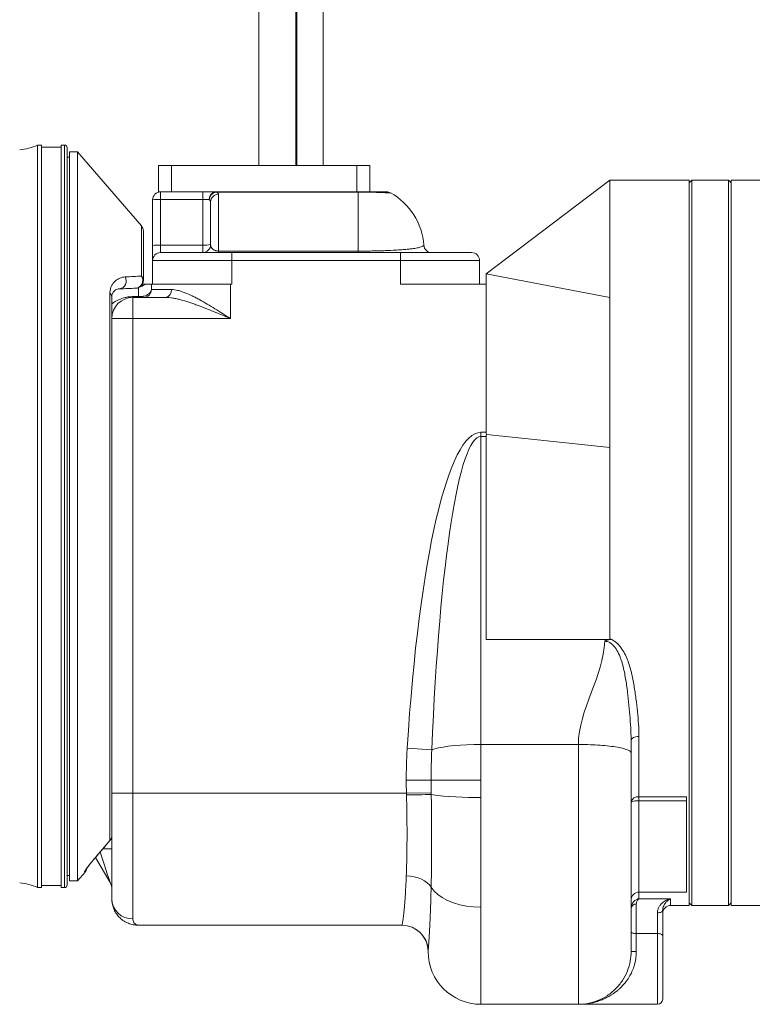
# Model space of a CAD drawing. Header units: millimetres. Extents: x 345 to 1763, y 744 to 2613.
# Tile 3 of 8: x 593 to 872, y 1625 to 1999. Entities that reach past the tile are written whole.
import ezdxf

# ---------------------------------------------------------------- set-up
doc = ezdxf.new("R2010")
doc.units = ezdxf.units.MM

msp = doc.modelspace()

# ---------------------------------------------------------------- linework, layer by layer
at = {"color": 7, "linetype": 'Continuous', "lineweight": 15}
for p, q in [((683.76, 2315.31), (683.76, 1943.58)), ((697.85, 1943.58), (697.85, 2315.31)), ((698.23, 2250.46), (698.23, 1943.58)), ((708.29, 2250.46), (708.29, 1943.58)), ((601.08, 1951.32), (599.57, 1951.32)), ((599.57, 1810.15), (599.57, 1951.32)), ((601.08, 1810.15), (601.08, 1951.32)), ((609.8, 1951.32), (608.6, 1951.32)), ((608.6, 1810.15), (608.6, 1951.32)), ((608.6, 1950.52), (601.08, 1950.52)), ((610.81, 1810.15), (610.81, 1950.32)), ((614.77, 1948.77), (611.76, 1948.77)), ((611.76, 1810.15), (611.76, 1948.77)), ((639.11, 1920.61), (614.77, 1948.77)), ((614.77, 1810.15), (614.77, 1948.77)), ((611.76, 1946.76), (610.81, 1946.76)), ((645.53, 1933.52), (645.53, 1943.58)), ((645.53, 1943.58), (650.57, 1943.58)), ((650.57, 1943.58), (650.57, 1933.52)), ((720.99, 1943.58), (650.57, 1943.58)), ((720.99, 1933.52), (720.99, 1943.58)), ((720.99, 1943.58), (726.02, 1943.58)), ((726.02, 1943.58), (726.02, 1933.52)), ((817.37, 1938.03), (770.23, 1902.43)), ((847.46, 1938.03), (817.37, 1938.03)), ((848.47, 1938.03), (847.46, 1937.03)), ((847.46, 1800.12), (847.46, 1938.03)), ((862.51, 1938.03), (848.47, 1938.03)), ((848.47, 1938.03), (848.47, 1662.21)), ((863.51, 1937.03), (862.51, 1938.03)), ((862.51, 1662.21), (862.51, 1938.03)), ((879.56, 1938.03), (863.51, 1938.03)), ((863.51, 1662.21), (863.51, 1938.03)), ((646.36, 1933.52), (645.53, 1933.52)), ((646.36, 1930.67), (646.36, 1933.52)), ((646.36, 1933.52), (650.14, 1933.52)), ((650.57, 1933.52), (650.14, 1933.52)), ((664.63, 1933.52), (650.57, 1933.52)), ((662.41, 1930.67), (662.41, 1933.52)), ((664.63, 1933.52), (667.32, 1933.52)), ((667.32, 1933.46), (667.32, 1933.52)), ((667.32, 1933.52), (721.59, 1933.52)), ((721.59, 1933.46), (667.32, 1933.46)), ((668.43, 1932.65), (668.43, 1911.02)), ((721.59, 1933.46), (721.59, 1933.52)), ((721.59, 1911.02), (721.59, 1933.46)), ((643.35, 1913.15), (643.35, 1930.51)), ((646.36, 1930.67), (646.36, 1913.3)), ((662.41, 1930.67), (646.36, 1930.67)), ((662.41, 1913.3), (662.41, 1930.67)), ((665.42, 1913.46), (665.42, 1929.72)), ((639.84, 1918.64), (639.84, 1899.9)), ((646.36, 1910.45), (646.36, 1913.3)), ((646.36, 1913.3), (662.41, 1913.3)), ((662.41, 1910.45), (662.41, 1913.3)), ((643.35, 1913.15), (643.35, 1907.44)), ((646.36, 1910.45), (673.44, 1910.45)), ((668.43, 1911.02), (668.43, 1910.45)), ((668.43, 1911.02), (721.59, 1911.02)), ((673.44, 1910.45), (737.64, 1910.45)), ((673.44, 1910.45), (673.44, 1907.44)), ((721.59, 1911.02), (721.59, 1910.45)), ((737.64, 1910.45), (737.64, 1907.44)), ((737.64, 1910.45), (764.72, 1910.45)), ((643.35, 1898.42), (643.35, 1907.44)), ((673.44, 1907.44), (643.35, 1907.44)), ((673.44, 1907.44), (673.44, 1898.42)), ((737.64, 1907.44), (673.44, 1907.44)), ((737.64, 1898.42), (737.64, 1907.44)), ((767.73, 1907.44), (737.64, 1907.44)), ((767.73, 1907.44), (767.73, 1898.42)), ((770.23, 1898.42), (770.23, 1902.43)), ((817.37, 1893.4), (770.23, 1902.43)), ((642.85, 1896.41), (642.85, 1898.42)), ((642.85, 1898.42), (672.94, 1898.42)), ((672.94, 1885.38), (672.94, 1898.42)), ((672.94, 1898.42), (673.44, 1898.42)), ((737.64, 1898.42), (770.23, 1898.42)), ((770.23, 1842.11), (770.23, 1898.42)), ((627.07, 1686.85), (627.07, 1895.01)), ((642.85, 1896.41), (650.51, 1896.41)), ((627.81, 1893.67), (627.81, 1885.38)), ((635.83, 1885.38), (635.83, 1893.4)), ((635.83, 1893.4), (648.27, 1893.4)), ((627.81, 1858.78), (627.81, 1885.38)), ((635.83, 1885.38), (627.81, 1885.38)), ((635.83, 1885.38), (635.83, 1704.84)), ((672.94, 1885.38), (635.83, 1885.38)), ((627.81, 1858.78), (627.81, 1761.52)), ((768.23, 1842.11), (768.23, 1840.51)), ((768.23, 1842.11), (770.23, 1842.11)), ((768.23, 1840.51), (768.23, 1723.4)), ((770.23, 1840.51), (768.23, 1840.51)), ((770.23, 1840.51), (770.23, 1825.97)), ((770.23, 1825.97), (770.23, 1763.37)), ((599.57, 1668.98), (599.57, 1810.15)), ((601.08, 1668.98), (601.08, 1810.15)), ((608.6, 1668.98), (608.6, 1810.15)), ((610.81, 1669.98), (610.81, 1810.15)), ((611.76, 1671.54), (611.76, 1810.15)), ((614.77, 1671.54), (614.77, 1810.15)), ((847.46, 1662.21), (847.46, 1800.12)), ((627.81, 1704.84), (627.81, 1761.52)), ((828.41, 1726.49), (828.41, 1703.54)), ((768.23, 1723.4), (768.23, 1709.85)), ((805.34, 1723.4), (768.23, 1723.4)), ((740.22, 1721.96), (749.55, 1721.38)), ((739.86, 1709.85), (749.31, 1709.85)), ((749.31, 1709.85), (768.23, 1709.85)), ((627.81, 1664.72), (627.81, 1704.84)), ((627.81, 1704.84), (635.83, 1704.84)), ((739.92, 1704.84), (635.83, 1704.84)), ((635.83, 1704.84), (635.83, 1657.08)), ((739.92, 1704.84), (749.35, 1705.06)), ((828.41, 1703.54), (846.46, 1703.54)), ((828.41, 1701.96), (828.41, 1703.54)), ((846.46, 1701.96), (828.41, 1701.96)), ((846.46, 1703.54), (846.46, 1701.96)), ((846.46, 1701.96), (846.46, 1667.28)), ((621.44, 1680.26), (627.08, 1686.84)), ((627.14, 1670.9), (621.61, 1680.46)), ((614.77, 1671.54), (617.63, 1674.85)), ((610.81, 1673.54), (611.76, 1673.54)), ((611.76, 1671.54), (614.77, 1671.54)), ((599.57, 1668.98), (601.08, 1668.98)), ((601.08, 1669.78), (608.6, 1669.78)), ((608.6, 1668.98), (609.8, 1668.98)), ((828.41, 1667.28), (846.46, 1667.28)), ((827.4, 1662.68), (827.4, 1651.49)), ((840.44, 1664.75), (828.41, 1664.75)), ((847.46, 1663.21), (848.47, 1662.21)), ((862.51, 1662.21), (863.51, 1663.21)), ((768.23, 1661.54), (768.23, 1624.6)), ((835.43, 1651.49), (835.43, 1659.4)), ((837.43, 1660.29), (837.43, 1650.81)), ((840.44, 1662.21), (847.46, 1662.21)), ((848.47, 1662.21), (862.51, 1662.21)), ((863.51, 1662.21), (879.56, 1662.21)), ((738.19, 1654.69), (637.84, 1654.69)), ((835.43, 1651.49), (827.4, 1651.49)), ((827.4, 1651.49), (827.4, 1644.66)), ((837.43, 1650.81), (837.43, 1626.6)), ((825.4, 1644.66), (827.4, 1644.66)), ((805.34, 1624.6), (768.23, 1624.6)), ((805.34, 1624.6), (835.43, 1624.6))]:
    msp.add_line(p, q, dxfattribs=at)
at = {"color": 8, "linetype": 'Continuous', "lineweight": 15}
for p, q in [((609.8, 1810.15), (609.8, 1951.32)), ((639.11, 1901.53), (639.11, 1920.61)), ((746.52, 1913.14), (746.59, 1913.23)), ((638.01, 1893.73), (638.01, 1897.13)), ((609.8, 1668.98), (609.8, 1810.15)), ((828.41, 1701.96), (828.41, 1667.28)), ((627.07, 1686.85), (627.08, 1686.84)), ((624.42, 1683.71), (627.81, 1683.71)), ((621.43, 1680.26), (621.44, 1680.26)), ((617.56, 1674.92), (617.48, 1675.06)), ((828.41, 1667.28), (828.41, 1664.75)), ((840.44, 1664.75), (840.44, 1662.21)), ((835.43, 1624.6), (835.43, 1651.49))]:
    msp.add_line(p, q, dxfattribs=at)
at = {"color": 7, "linetype": 'Continuous', "lineweight": 15, "flags": 128}
for points in [[(635.83, 1893.4), (635.85, 1893.41), (635.88, 1893.42), (635.9, 1893.45), (635.92, 1893.48), (635.94, 1893.53), (635.96, 1893.58), (635.98, 1893.65), (636.01, 1893.72)], [(817.37, 1836.39), (791.04, 1839.14), (770.36, 1841.29)], [(828.41, 1726.49), (827.82, 1726.46), (827.26, 1726.37), (826.74, 1726.22), (826.28, 1726.02), (825.91, 1725.78), (825.63, 1725.5), (825.46, 1725.2), (825.4, 1724.88)], [(749.55, 1721.38), (750.69, 1721.76), (752.14, 1722.12), (753.87, 1722.44), (755.85, 1722.72), (758.05, 1722.96), (760.44, 1723.15), (762.96, 1723.29), (765.57, 1723.37), (768.23, 1723.4)], [(739.87, 1673.48), (741.41, 1673.37), (742.91, 1673.12), (744.33, 1672.73), (745.66, 1672.21), (746.84, 1671.57), (747.87, 1670.83), (748.7, 1670), (749.32, 1669.1)], [(749.32, 1669.1), (750.41, 1667.68), (751.83, 1666.35), (753.56, 1665.15), (755.56, 1664.09), (757.8, 1663.19), (760.23, 1662.48), (762.81, 1661.96), (765.49, 1661.64), (768.23, 1661.54)], [(835.43, 1659.4), (835.82, 1659.41), (836.2, 1659.47), (836.54, 1659.55), (836.85, 1659.66), (837.1, 1659.8), (837.28, 1659.95), (837.4, 1660.12), (837.43, 1660.29)], [(825.4, 1652.18), (825.44, 1652.04), (825.55, 1651.91), (825.74, 1651.8), (825.99, 1651.69), (826.29, 1651.61), (826.64, 1651.54), (827.01, 1651.51), (827.4, 1651.49)], [(835.43, 1651.49), (835.82, 1651.48), (836.2, 1651.44), (836.54, 1651.38), (836.85, 1651.29), (837.1, 1651.19), (837.28, 1651.07), (837.4, 1650.94), (837.43, 1650.81)]]:
    msp.add_lwpolyline(points, dxfattribs=at)
at = {"color": 8, "linetype": 'Continuous', "lineweight": 15, "flags": 128}
msp.add_lwpolyline([(617.48, 1675.06), (617.76, 1675.43), (617.93, 1675.75)], dxfattribs=at)
at = {"color": 7, "linetype": 'Continuous', "lineweight": 15}
for centre, radius, start, end in [((591.75, 1967.6), 18.05, 273.1848, 295.6793), ((609.8, 1950.32), 1, 0, 90), ((646.36, 1930.51), 3.01, 90, 180), ((667.62, 1930.78), 2.76, 96.1367, 183.696), ((668.03, 1930.36), 3.17, 102.9, 175.668), ((668.39, 1929.68), 2.97, 89.2145, 179.1923), ((732.41, 1930.51), 3.01, 61.302, 90), ((721.59, 1911.29), 25.08, 4.4388, 60.6965), ((645.61, 1916.18), 14.51, 87.0366, 98.9552), ((636.83, 1918.64), 3.01, 0, 40.8417), ((645.61, 1898.81), 14.51, 87.0366, 98.9552), ((662.41, 1913.46), 3.01, 270, 0), ((663.16, 1927.8), 14.51, 267.0366, 278.9552), ((646.36, 1907.44), 3.01, 90, 180), ((749.51, 1913.46), 3.01, 186.0588, 269.998), ((749.59, 1913.46), 3.01, 184.4332, 269.9996), ((764.72, 1907.44), 3.01, 0, 90), ((630.3, 1899.66), 3.01, 277.9032, 30.877), ((636.58, 1899.89), 3.02, 276.857, 32.94), ((636.83, 1899.9), 3.01, 272, 0), ((637.58, 1899.86), 2.26, 0.9583, 47.5028), ((626.07, 1893.59), 1.74, 2.555, 54.6887), ((639.84, 1896.41), 3.01, 270, 0), ((647.82, 1896.08), 2.71, 279.5202, 7.0813), ((635.83, 1885.38), 8.02, 90, 180), ((638.6, 1895.31), 1.91, 270.7361, 309.1419), ((749.66, 1334.88), 369.45, 90.0456, 91.5083), ((765.63, 1828.73), 125.46, 262.5523, 271.1869), ((828.02, 1700.88), 2.68, 81.7838, 168.2255), ((827.68, 1697.31), 4.71, 81.1036, 118.9395), ((624.84, 1688.8), 2.97, 318.8656, 359.9669), ((624.8, 1688.8), 3.01, 319.4039, 0), ((615.33, 1676.79), 3.01, 319.5495, 349.6416), ((591.75, 1652.71), 18.05, 64.3207, 86.8152), ((609.8, 1669.98), 1, 270, 0), ((622.79, 1668.39), 5.01, 0, 30), ((828.41, 1664.27), 3.01, 90, 180), ((635.64, 1664.91), 7.84, 181.4313, 271.3631), ((827.2, 1660.87), 1.82, 83.6896, 171.8439), ((840.44, 1659.2), 3.01, 90, 180), ((738.14, 1644.66), 10.03, 360, 90), ((738.19, 1644.66), 10.03, 3.1782, 89.9978), ((768.23, 1644.66), 20.06, 180, 270), ((835.43, 1626.6), 2.01, 270, 0)]:
    msp.add_arc(centre, radius, start, end, dxfattribs=at)
at = {"color": 8, "linetype": 'Continuous', "lineweight": 15}
msp.add_arc((637.85, 1902.6), 5.07, 280.7083, 304.4692, dxfattribs=at)
at = {"color": 7, "linetype": 'Continuous', "lineweight": 15}
for centre, major_axis, ratio, start_param, end_param in [((662.41, 1930.51), (3.01, 0), 0.052336, 0.616098, 1.570796), ((768.23, 1652.75), (0, -189.36), 0.158902, 3.141593, 4.338212), ((768.23, 1652.75), (0, 187.77), 0.106834, 0, 1.19662)]:
    msp.add_ellipse(centre, major_axis=major_axis, ratio=ratio, start_param=start_param, end_param=end_param, dxfattribs=at)
at = {"color": 8, "linetype": 'Continuous', "lineweight": 15}
msp.add_ellipse((622.79, 1684.44), major_axis=(-4.34, 13.54), ratio=0.001955, start_param=3.132564, end_param=4.572048, dxfattribs=at)
at = {"color": 7, "linetype": 'Continuous', "lineweight": 15}
for points in [[(817.37, 1893.4), (817.37, 1900.41), (817.37, 1913.09), (817.37, 1927.29), (817.37, 1936.06), (817.37, 1938.03), (817.37, 1938.03)], [(632.88, 1901.2), (635.06, 1901.31), (637.14, 1901.42), (639.11, 1901.53)], [(636.94, 1896.89), (634.97, 1896.82), (632.88, 1896.75), (630.71, 1896.67)], [(636.01, 1893.72), (636.67, 1893.73), (637.34, 1893.73), (638.01, 1893.73)], [(817.37, 1836.39), (817.37, 1841.68), (817.37, 1852.08), (817.37, 1866.94), (817.37, 1880.85), (817.37, 1889.37), (817.37, 1893.4)], [(770.23, 1842.11), (770.23, 1841.83), (770.28, 1841.56), (770.36, 1841.29)], [(770.36, 1841.29), (770.28, 1841.04), (770.23, 1840.78), (770.23, 1840.51)], [(815.36, 1762.68), (815.05, 1749.58), (805.34, 1736.49), (805.34, 1723.4)], [(825.4, 1724.88), (825.4, 1723.31), (825.4, 1721.75), (825.4, 1720.21)], [(739.86, 1709.85), (739.86, 1711.87), (739.91, 1715.91), (740.09, 1719.94), (740.22, 1721.96)], [(749.55, 1721.38), (749.39, 1717.54), (749.31, 1713.7), (749.31, 1709.85)], [(739.92, 1704.84), (739.88, 1706.51), (739.86, 1708.18), (739.86, 1709.85)], [(749.31, 1709.85), (749.31, 1708.25), (749.33, 1706.66), (749.35, 1705.06)], [(768.23, 1709.85), (768.23, 1707.66), (768.23, 1705.48), (768.23, 1703.29)], [(739.93, 1704.2), (739.93, 1704.41), (739.92, 1704.62), (739.92, 1704.84)], [(749.35, 1705.06), (749.36, 1704.82), (749.36, 1704.57), (749.37, 1704.33)]]:
    msp.add_open_spline(points, degree=3, dxfattribs=at)
for points, knots in [([(667.32, 1933.46), (667.5, 1933.4), (667.66, 1933.34), (667.94, 1933.22), (668.06, 1933.15), (668.34, 1932.94), (668.43, 1932.8), (668.43, 1932.65)], [0, 0, 0, 0, 0.25, 0.25, 0.5, 0.5, 1, 1, 1, 1]), ([(721.59, 1933.52), (722.15, 1933.52), (723.39, 1933.52), (725.44, 1933.52), (727.33, 1933.52), (728.92, 1933.52), (730.3, 1933.52), (731.43, 1933.52), (732.13, 1933.52), (732.43, 1933.52), (732.38, 1933.52), (732.37, 1933.52)], [0, 0, 0, 0, 0.053796, 0.120237, 0.227334, 0.335819, 0.444608, 0.614324, 0.784661, 0.954804, 1, 1, 1, 1]), ([(665.42, 1929.72), (665.42, 1929.88), (665.37, 1930.04), (665.24, 1930.26), (665.18, 1930.34), (665.04, 1930.47), (664.96, 1930.54), (664.87, 1930.6)], [0, 0, 0, 0, 0.5, 0.5, 0.75, 0.75, 1, 1, 1, 1]), ([(668.43, 1911.02), (668.21, 1911.02), (667.99, 1911.04), (667.71, 1911.08), (667.62, 1911.1), (667.46, 1911.14), (667.39, 1911.16), (667.18, 1911.23), (667.05, 1911.27), (666.83, 1911.37), (666.73, 1911.42), (666.46, 1911.58), (666.32, 1911.69), (666.07, 1911.91), (665.97, 1912.02), (665.71, 1912.35), (665.6, 1912.58), (665.45, 1913.02), (665.42, 1913.24), (665.42, 1913.46)], [0, 0, 0, 0, 0.0625, 0.0625, 0.09375, 0.09375, 0.125, 0.125, 0.1875, 0.1875, 0.25, 0.25, 0.375, 0.375, 0.5, 0.5, 0.75, 0.75, 1, 1, 1, 1]), ([(721.59, 1911.02), (721.99, 1911.02), (722.39, 1911.02), (723.19, 1911.02), (723.59, 1911.02), (724.77, 1911.03), (725.54, 1911.04), (727.04, 1911.06), (727.78, 1911.08), (729.19, 1911.11), (729.86, 1911.13), (731.15, 1911.16), (731.77, 1911.19), (732.95, 1911.23), (733.51, 1911.26), (735.1, 1911.33), (736.04, 1911.38), (737.32, 1911.47), (737.73, 1911.5), (738.5, 1911.55), (738.85, 1911.58), (739.87, 1911.67), (740.47, 1911.73), (741.54, 1911.85), (742.01, 1911.91), (742.86, 1912.03), (743.23, 1912.09), (744.21, 1912.26), (744.7, 1912.37), (745.45, 1912.58), (745.71, 1912.67), (746.11, 1912.85), (746.24, 1912.92), (746.43, 1913.05), (746.48, 1913.1), (746.52, 1913.14)], [0, 0, 0, 0, 0.015625, 0.015625, 0.03125, 0.03125, 0.0625, 0.0625, 0.09375, 0.09375, 0.125, 0.125, 0.15625, 0.15625, 0.1875, 0.1875, 0.25, 0.25, 0.28125, 0.28125, 0.3125, 0.3125, 0.375, 0.375, 0.4375, 0.4375, 0.5, 0.5, 0.625, 0.625, 0.75, 0.75, 0.875, 0.875, 1, 1, 1, 1]), ([(746.59, 1913.23), (746.59, 1913.23), (746.59, 1913.23), (746.59, 1913.23), (746.59, 1913.23)], [0, 0, 0, 0, 0.995025, 1, 1, 1, 1]), ([(627.07, 1895.01), (627.07, 1895.3), (627.09, 1895.57), (627.16, 1896.09), (627.21, 1896.33), (627.33, 1896.79), (627.4, 1897.01), (627.56, 1897.42), (627.64, 1897.62), (627.92, 1898.17), (628.13, 1898.5), (628.59, 1899.1), (628.83, 1899.37), (629.63, 1900.09), (630.21, 1900.46), (631.15, 1900.86), (631.47, 1900.97), (632.16, 1901.13), (632.51, 1901.18), (632.88, 1901.2)], [0, 0, 0, 0, 0.0625, 0.0625, 0.125, 0.125, 0.1875, 0.1875, 0.25, 0.25, 0.375, 0.375, 0.5, 0.5, 0.75, 0.75, 0.875, 0.875, 1, 1, 1, 1]), ([(639.39, 1898.42), (639.51, 1898.42), (640.13, 1898.42), (640.46, 1898.42), (640.72, 1898.42)], [0, 0, 0, 0, 0.193834, 1, 1, 1, 1]), ([(640.72, 1898.42), (640.89, 1898.42), (641.05, 1898.42), (641.35, 1898.42), (641.49, 1898.42), (641.88, 1898.42), (642.09, 1898.42), (642.46, 1898.42), (642.6, 1898.42), (642.8, 1898.42), (642.85, 1898.42), (642.85, 1898.42)], [0, 0, 0, 0, 0.125, 0.125, 0.25, 0.25, 0.5, 0.5, 0.75, 0.75, 1, 1, 1, 1]), ([(630.71, 1896.67), (630.35, 1896.66), (630.02, 1896.59), (629.4, 1896.34), (629.12, 1896.17), (628.6, 1895.73), (628.36, 1895.45), (628.07, 1894.92), (627.99, 1894.72), (627.89, 1894.38), (627.86, 1894.25), (627.82, 1893.98), (627.81, 1893.83), (627.81, 1893.67)], [0, 0, 0, 0, 0.25, 0.25, 0.5, 0.5, 0.75, 0.75, 0.875, 0.875, 0.9375, 0.9375, 1, 1, 1, 1]), ([(639.8, 1893.83), (640.07, 1893.89), (640.31, 1893.97), (640.77, 1894.13), (640.97, 1894.22), (641.36, 1894.42), (641.53, 1894.52), (641.85, 1894.73), (641.99, 1894.85), (642.36, 1895.18), (642.54, 1895.42), (642.73, 1895.79), (642.77, 1895.91), (642.84, 1896.16), (642.85, 1896.29), (642.85, 1896.41)], [0, 0, 0, 0, 0.125, 0.125, 0.25, 0.25, 0.375, 0.375, 0.5, 0.5, 0.75, 0.75, 0.875, 0.875, 1, 1, 1, 1]), ([(650.51, 1896.41), (651.3, 1896.41), (652.13, 1896.29), (653.42, 1895.97), (653.86, 1895.84), (654.75, 1895.54), (655.2, 1895.38), (656.56, 1894.84), (657.48, 1894.43), (658.88, 1893.74), (659.35, 1893.5), (660.3, 1893.01), (660.78, 1892.75), (662.23, 1891.96), (663.19, 1891.4), (665.12, 1890.26), (666.08, 1889.68), (668.03, 1888.48), (669, 1887.87), (670.47, 1886.94), (670.97, 1886.63), (671.95, 1886), (672.45, 1885.69), (672.94, 1885.38)], [0, 0, 0, 0, 0.125, 0.125, 0.1875, 0.1875, 0.25, 0.25, 0.375, 0.375, 0.4375, 0.4375, 0.5, 0.5, 0.625, 0.625, 0.75, 0.75, 0.875, 0.875, 0.9375, 0.9375, 1, 1, 1, 1]), ([(639.8, 1893.83), (639.52, 1893.76), (639.22, 1893.72), (638.62, 1893.68), (638.32, 1893.69), (638.01, 1893.73)], [0, 0, 0, 0, 0.5, 0.5, 1, 1, 1, 1]), ([(638.62, 1893.4), (638.53, 1893.4), (638.43, 1893.43), (638.22, 1893.54), (638.12, 1893.62), (638.01, 1893.73)], [0, 0, 0, 0, 0.5, 0.5, 1, 1, 1, 1]), ([(648.27, 1893.4), (649.18, 1893.4), (650.12, 1893.3), (651.57, 1893.06), (652.06, 1892.96), (653.06, 1892.74), (653.55, 1892.62), (655.06, 1892.22), (656.08, 1891.91), (657.62, 1891.41), (658.14, 1891.24), (659.18, 1890.88), (659.7, 1890.69), (662.33, 1889.73), (664.43, 1888.9), (667.6, 1887.61), (668.67, 1887.17), (670.8, 1886.28), (671.87, 1885.83), (672.94, 1885.38)], [0, 0, 0, 0, 0.125, 0.125, 0.1875, 0.1875, 0.25, 0.25, 0.375, 0.375, 0.4375, 0.4375, 0.5, 0.5, 0.75, 0.75, 0.875, 0.875, 1, 1, 1, 1]), ([(817.37, 1763.58), (817.37, 1766.21), (817.37, 1771.31), (817.37, 1778.55), (817.37, 1785.58), (817.37, 1792.45), (817.37, 1799.24), (817.37, 1806.04), (817.37, 1812.92), (817.37, 1817.64), (817.37, 1821.33), (817.37, 1823.97), (817.37, 1828.1), (817.37, 1832.3), (817.37, 1835.05), (817.37, 1836.39)], [0.7632205, 0.7632205, 0.7632205, 0.7632205, 0.775629, 0.7884498, 0.8012705, 0.8140912, 0.826912, 0.8397327, 0.8525534, 0.8653742, 0.8653742, 0.8721938, 0.8790135, 0.8858332, 0.8926529, 0.8926529, 0.8926529, 0.8926529]), ([(817.91, 1763.32), (817.84, 1763.35), (817.77, 1763.38), (817.7, 1763.41), (817.66, 1763.42), (817.61, 1763.44), (817.57, 1763.46), (817.54, 1763.48), (817.52, 1763.49), (817.49, 1763.5), (817.47, 1763.51), (817.46, 1763.52), (817.44, 1763.53), (817.43, 1763.54), (817.42, 1763.54), (817.41, 1763.55), (817.4, 1763.55), (817.4, 1763.56), (817.39, 1763.56), (817.39, 1763.57), (817.38, 1763.57), (817.38, 1763.58), (817.37, 1763.58), (817.37, 1763.58), (817.37, 1763.58), (817.37, 1763.58), (817.37, 1763.58), (817.37, 1763.58)], [0, 0, 0, 0, 0.0002249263, 0.0002249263, 0.0002249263, 0.0003688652, 0.0003688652, 0.0003688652, 0.0004593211, 0.0004593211, 0.0004593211, 0.0005159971, 0.0005159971, 0.0005159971, 0.0005514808, 0.0005514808, 0.0005514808, 0.0005736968, 0.0005736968, 0.0005736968, 0.0005961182, 0.0005961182, 0.0005961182, 0.0006018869, 0.0006018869, 0.0006018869, 0.0006045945, 0.0006045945, 0.0006045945, 0.0006045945]), ([(817.37, 1763.58), (817.81, 1763.43), (818.22, 1763.23), (819, 1762.76), (819.36, 1762.49), (820.05, 1761.92), (820.38, 1761.61), (820.98, 1760.95), (821.27, 1760.6), (822.06, 1759.54), (822.52, 1758.79), (823.34, 1757.24), (823.7, 1756.44), (824.33, 1754.82), (824.61, 1754), (825.11, 1752.36), (825.33, 1751.53), (825.93, 1749.03), (826.25, 1747.37), (826.81, 1744.07), (827.05, 1742.43), (827.48, 1739.16), (827.67, 1737.54), (827.99, 1734.33), (828.13, 1732.74), (828.34, 1729.59), (828.41, 1728.03), (828.41, 1726.49)], [0, 0, 0, 0, 0.03125, 0.03125, 0.0625, 0.0625, 0.09375, 0.09375, 0.125, 0.125, 0.1875, 0.1875, 0.25, 0.25, 0.3125, 0.3125, 0.375, 0.375, 0.5, 0.5, 0.625, 0.625, 0.75, 0.75, 0.875, 0.875, 1, 1, 1, 1]), ([(817.91, 1763.32), (817.73, 1763.32), (817.55, 1763.32), (817.37, 1763.32), (813.25, 1763.33), (809.13, 1763.33), (805.01, 1763.34), (800.89, 1763.34), (796.77, 1763.35), (792.65, 1763.35), (785.2, 1763.36), (777.74, 1763.37), (770.29, 1763.37), (770.27, 1763.37), (770.25, 1763.37), (770.23, 1763.37)], [-0.00053309, -0.00053309, -0.00053309, -0.00053309, 0, 0, 0, 0.01236253, 0.01236253, 0.01236253, 0.02472507, 0.02472507, 0.02472507, 0.047081, 0.047081, 0.047081, 0.04714103, 0.04714103, 0.04714103, 0.04714103]), ([(817.91, 1763.32), (817.46, 1763.31), (817.02, 1763.26), (816.38, 1763.1), (816.17, 1763.03), (815.86, 1762.91), (815.76, 1762.87), (815.56, 1762.78), (815.46, 1762.73), (815.36, 1762.68)], [0, 0, 0, 0, 0.5, 0.5, 0.75, 0.75, 0.875, 0.875, 1, 1, 1, 1]), ([(825.4, 1724.88), (825.4, 1725.68), (825.38, 1726.49), (825.33, 1728.1), (825.3, 1728.91), (825.16, 1731.34), (825.05, 1732.98), (824.78, 1736.28), (824.62, 1737.95), (824.28, 1741.3), (824.09, 1742.98), (823.65, 1746.37), (823.4, 1748.07), (822.93, 1750.64), (822.75, 1751.5), (822.35, 1753.2), (822.12, 1754.05), (821.6, 1755.74), (821.3, 1756.58), (820.59, 1758.2), (820.18, 1758.99), (819.43, 1760.11), (819.16, 1760.47), (818.71, 1760.98), (818.56, 1761.14), (818.23, 1761.45), (818.05, 1761.6), (817.51, 1762.02), (817.13, 1762.25), (816.49, 1762.5), (816.27, 1762.57), (815.93, 1762.63), (815.82, 1762.65), (815.65, 1762.67), (815.59, 1762.67), (815.48, 1762.68), (815.42, 1762.68), (815.36, 1762.68)], [0, 0, 0, 0, 0.0625, 0.0625, 0.125, 0.125, 0.25, 0.25, 0.375, 0.375, 0.5, 0.5, 0.625, 0.625, 0.6875, 0.6875, 0.75, 0.75, 0.8125, 0.8125, 0.875, 0.875, 0.90625, 0.90625, 0.921875, 0.921875, 0.9375, 0.9375, 0.96875, 0.96875, 0.984375, 0.984375, 0.992188, 0.992188, 0.996094, 0.996094, 1, 1, 1, 1]), ([(805.34, 1624.6), (805.34, 1624.6), (805.34, 1625.26), (805.34, 1627.9), (805.34, 1629.87), (805.34, 1635.03), (805.34, 1638.21), (805.34, 1645.64), (805.34, 1649.89), (805.34, 1659.24), (805.34, 1664.36), (805.34, 1675.21), (805.34, 1680.95), (805.34, 1692.78), (805.34, 1698.88), (805.34, 1711.16), (805.34, 1717.33), (805.34, 1723.4)], [0, 0, 0, 0, 0.125, 0.125, 0.25, 0.25, 0.375, 0.375, 0.5, 0.5, 0.625, 0.625, 0.75, 0.75, 0.875, 0.875, 1, 1, 1, 1]), ([(805.34, 1723.4), (806.52, 1723.4), (807.75, 1723.38), (810.23, 1723.31), (811.49, 1723.25), (813.96, 1723.1), (815.17, 1723), (817.46, 1722.76), (818.54, 1722.62), (820.5, 1722.31), (821.38, 1722.14), (822.88, 1721.77), (823.5, 1721.58), (824.48, 1721.19), (824.83, 1720.99), (825.29, 1720.59), (825.4, 1720.4), (825.4, 1720.21)], [0, 0, 0, 0, 0.125, 0.125, 0.25, 0.25, 0.375, 0.375, 0.5, 0.5, 0.625, 0.625, 0.75, 0.75, 0.875, 0.875, 1, 1, 1, 1]), ([(825.4, 1720.21), (825.4, 1719.94), (825.4, 1719.39), (825.4, 1718.57), (825.4, 1717.75), (825.4, 1716.93), (825.4, 1716.11), (825.4, 1715.28), (825.4, 1714.46), (825.4, 1713.63), (825.4, 1712.8), (825.4, 1711.98), (825.4, 1711.15), (825.4, 1710.32), (825.4, 1709.49), (825.4, 1708.66), (825.4, 1707.82), (825.4, 1706.99), (825.4, 1705.26), (825.4, 1702.63), (825.4, 1699.14), (825.4, 1695.68), (825.4, 1691.13), (825.4, 1685.56), (825.4, 1679.15), (825.4, 1673.1), (825.4, 1667.49), (825.4, 1662.38), (825.4, 1657.81), (825.4, 1653.85), (825.4, 1651.1), (825.4, 1649.25), (825.4, 1648.03), (825.4, 1647), (825.4, 1646.31), (825.4, 1645.86), (825.4, 1645.57), (825.4, 1645.33), (825.4, 1645.12), (825.4, 1644.95), (825.4, 1644.82), (825.4, 1644.73), (825.4, 1644.67), (825.4, 1644.66), (825.4, 1644.66)], [0, 0, 0, 0, 0.007354, 0.014702, 0.022045, 0.029385, 0.036723, 0.04406, 0.051397, 0.058736, 0.066077, 0.073422, 0.080771, 0.088128, 0.095491, 0.102863, 0.110245, 0.117637, 0.125042, 0.156426, 0.187661, 0.21884, 0.250054, 0.312415, 0.375027, 0.437632, 0.500001, 0.562362, 0.624975, 0.687579, 0.749948, 0.781156, 0.812333, 0.84357, 0.87496, 0.888935, 0.902871, 0.916775, 0.930657, 0.944523, 0.958383, 0.972243, 0.986113, 1, 1, 1, 1]), ([(739.87, 1673.48), (739.96, 1675.66), (740.02, 1677.95), (740.11, 1682.76), (740.14, 1685.28), (740.14, 1689.22), (740.14, 1690.55), (740.13, 1693.23), (740.12, 1694.58), (740.06, 1698.65), (740.01, 1701.4), (739.93, 1704.2)], [0, 0, 0, 0, 0.25, 0.25, 0.5, 0.5, 0.625, 0.625, 0.75, 0.75, 1, 1, 1, 1]), ([(749.37, 1704.33), (749.41, 1701.13), (749.45, 1697.99), (749.49, 1691.8), (749.5, 1688.76), (749.5, 1685.01), (749.5, 1684.26), (749.49, 1682.79), (749.49, 1682.05), (749.48, 1679.88), (749.46, 1678.46), (749.42, 1674.3), (749.38, 1671.64), (749.32, 1669.1)], [0, 0, 0, 0, 0.25, 0.25, 0.5, 0.5, 0.5625, 0.5625, 0.625, 0.625, 0.75, 0.75, 1, 1, 1, 1]), ([(768.23, 1703.29), (768.22, 1699.55), (768.22, 1695.86), (768.21, 1688.59), (768.21, 1685.02), (768.21, 1680.62), (768.21, 1679.74), (768.21, 1678), (768.21, 1677.12), (768.21, 1674.54), (768.22, 1672.84), (768.22, 1667.85), (768.23, 1664.63), (768.23, 1661.54)], [0, 0, 0, 0, 0.25, 0.25, 0.5, 0.5, 0.5625, 0.5625, 0.625, 0.625, 0.75, 0.75, 1, 1, 1, 1]), ([(621.43, 1680.26), (622.74, 1681.79), (624.04, 1683.31), (625.35, 1684.83), (625.92, 1685.5), (626.5, 1686.18), (627.07, 1686.85)], [0, 0, 0, 0, 0.006018, 0.006018, 0.006018, 0.008672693, 0.008672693, 0.008672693, 0.008672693]), ([(621.43, 1680.26), (621.16, 1679.95), (620.89, 1679.63), (620.38, 1679.01), (620.12, 1678.7), (619.64, 1678.1), (619.41, 1677.81), (618.98, 1677.26), (618.78, 1677), (618.5, 1676.63), (618.42, 1676.52), (618.25, 1676.29), (618.17, 1676.19), (617.96, 1675.89), (617.84, 1675.71), (617.65, 1675.42), (617.58, 1675.3), (617.49, 1675.13), (617.47, 1675.08), (617.48, 1675.06)], [0, 0, 0, 0, 0.125, 0.125, 0.25, 0.25, 0.375, 0.375, 0.5, 0.5, 0.5625, 0.5625, 0.625, 0.625, 0.75, 0.75, 0.875, 0.875, 1, 1, 1, 1]), ([(617.91, 1675.76), (617.91, 1675.76), (617.9, 1675.74), (617.97, 1675.85), (618.16, 1676.13), (618.53, 1676.65), (619.08, 1677.38), (619.8, 1678.29), (620.6, 1679.28), (621.17, 1679.94), (621.44, 1680.26)], [0, 0, 0, 0, 0.011523, 0.089301, 0.201127, 0.339802, 0.499219, 0.669018, 0.843627, 1, 1, 1, 1]), ([(738.19, 1654.69), (738.21, 1654.69), (738.26, 1654.79), (738.36, 1655.21), (738.41, 1655.52), (738.55, 1656.35), (738.62, 1656.86), (738.78, 1658.1), (738.86, 1658.82), (739.03, 1660.43), (739.11, 1661.32), (739.28, 1663.3), (739.36, 1664.37), (739.53, 1666.71), (739.6, 1667.96), (739.74, 1670.61), (739.81, 1672), (739.87, 1673.48)], [0, 0, 0, 0, 0.125, 0.125, 0.25, 0.25, 0.375, 0.375, 0.5, 0.5, 0.625, 0.625, 0.75, 0.75, 0.875, 0.875, 1, 1, 1, 1]), ([(749.32, 1669.1), (749.28, 1667.38), (749.24, 1665.73), (749.14, 1662.59), (749.09, 1661.1), (748.93, 1656.88), (748.81, 1654.45), (748.65, 1651.39), (748.59, 1650.47), (748.49, 1648.82), (748.44, 1648.11), (748.35, 1646.9), (748.31, 1646.41), (748.26, 1645.84), (748.25, 1645.67), (748.22, 1645.4), (748.21, 1645.29), (748.2, 1645.21)], [0, 0, 0, 0, 0.125, 0.125, 0.25, 0.25, 0.5, 0.5, 0.625, 0.625, 0.75, 0.75, 0.875, 0.875, 0.9375, 0.9375, 1, 1, 1, 1]), ([(627.81, 1664.72), (627.81, 1663.99), (627.89, 1663.29), (628.18, 1661.93), (628.39, 1661.28), (628.94, 1660.03), (629.28, 1659.44), (630.05, 1658.36), (630.48, 1657.87), (631.41, 1656.99), (631.92, 1656.59), (633.01, 1655.9), (633.57, 1655.62), (634.74, 1655.16), (635.34, 1654.98), (636.27, 1654.81), (636.58, 1654.76), (637.05, 1654.72), (637.21, 1654.71), (637.52, 1654.69), (637.68, 1654.69), (637.84, 1654.69)], [0, 0, 0, 0, 0.125, 0.125, 0.25, 0.25, 0.375, 0.375, 0.5, 0.5, 0.625, 0.625, 0.75, 0.75, 0.875, 0.875, 0.9375, 0.9375, 0.96875, 0.96875, 1, 1, 1, 1]), ([(825.4, 1661.13), (825.4, 1661.6), (825.49, 1662.05), (825.83, 1662.89), (826.07, 1663.27), (826.49, 1663.75), (826.64, 1663.89), (826.96, 1664.15), (827.14, 1664.27), (827.49, 1664.46), (827.67, 1664.54), (827.94, 1664.64), (828.03, 1664.67), (828.22, 1664.72), (828.31, 1664.74), (828.41, 1664.75)], [0, 0, 0, 0, 0.25, 0.25, 0.5, 0.5, 0.625, 0.625, 0.75, 0.75, 0.875, 0.875, 0.9375, 0.9375, 1, 1, 1, 1]), ([(827.4, 1662.68), (827.4, 1662.95), (827.44, 1663.19), (827.57, 1663.63), (827.65, 1663.83), (827.84, 1664.18), (827.95, 1664.33), (828.12, 1664.51), (828.17, 1664.57), (828.29, 1664.67), (828.35, 1664.72), (828.41, 1664.75)], [0, 0, 0, 0, 0.25, 0.25, 0.5, 0.5, 0.75, 0.75, 0.875, 0.875, 1, 1, 1, 1]), ([(835.43, 1659.4), (835.43, 1659.8), (835.49, 1660.18), (835.69, 1660.89), (835.83, 1661.23), (836.16, 1661.85), (836.36, 1662.13), (836.78, 1662.65), (837.01, 1662.88), (837.73, 1663.53), (838.25, 1663.88), (839.06, 1664.28), (839.33, 1664.4), (839.74, 1664.55), (839.88, 1664.6), (840.16, 1664.68), (840.3, 1664.72), (840.44, 1664.75)], [0, 0, 0, 0, 0.125, 0.125, 0.25, 0.25, 0.375, 0.375, 0.5, 0.5, 0.75, 0.75, 0.875, 0.875, 0.9375, 0.9375, 1, 1, 1, 1]), ([(837.43, 1660.29), (837.43, 1660.63), (837.48, 1660.94), (837.61, 1661.51), (837.7, 1661.77), (837.91, 1662.26), (838.03, 1662.48), (838.28, 1662.89), (838.42, 1663.08), (838.85, 1663.61), (839.16, 1663.9), (839.63, 1664.27), (839.79, 1664.39), (840.12, 1664.59), (840.28, 1664.68), (840.44, 1664.75)], [0, 0, 0, 0, 0.125, 0.125, 0.25, 0.25, 0.375, 0.375, 0.5, 0.5, 0.75, 0.75, 0.875, 0.875, 1, 1, 1, 1]), ([(635.83, 1657.08), (635.83, 1656.68), (635.91, 1656.33), (636.1, 1655.88), (636.17, 1655.74), (636.33, 1655.49), (636.42, 1655.38), (636.7, 1655.08), (636.92, 1654.94), (637.25, 1654.79), (637.37, 1654.75), (637.6, 1654.7), (637.72, 1654.69), (637.84, 1654.69)], [0, 0, 0, 0, 0.25, 0.25, 0.375, 0.375, 0.5, 0.5, 0.75, 0.75, 0.875, 0.875, 1, 1, 1, 1]), ([(748.2, 1645.21), (748.18, 1645.03), (748.17, 1644.89), (748.17, 1644.71), (748.17, 1644.66), (748.17, 1644.66)], [0, 0, 0, 0, 0.5, 0.5, 1, 1, 1, 1]), ([(805.34, 1624.6), (806.52, 1624.6), (807.75, 1624.7), (810.23, 1625.16), (811.49, 1625.52), (813.96, 1626.49), (815.17, 1627.12), (817.46, 1628.62), (818.54, 1629.49), (820.5, 1631.45), (821.38, 1632.53), (822.88, 1634.83), (823.5, 1636.04), (824.48, 1638.51), (824.83, 1639.77), (825.29, 1642.25), (825.4, 1643.48), (825.4, 1644.66)], [0, 0, 0, 0, 0.125, 0.125, 0.25, 0.25, 0.375, 0.375, 0.5, 0.5, 0.625, 0.625, 0.75, 0.75, 0.875, 0.875, 1, 1, 1, 1]), ([(827.4, 1644.66), (827.4, 1642.99), (827.18, 1641.37), (826.64, 1639.42), (826.52, 1639.04), (826.27, 1638.29), (826.13, 1637.92), (825.68, 1636.84), (825.34, 1636.15), (824.78, 1635.16), (824.59, 1634.84), (824.18, 1634.22), (823.98, 1633.91), (823.34, 1633.03), (822.89, 1632.48), (821.95, 1631.44), (821.46, 1630.94), (820.7, 1630.25), (820.44, 1630.03), (819.92, 1629.6), (819.65, 1629.39), (818.32, 1628.39), (817.22, 1627.71), (815.51, 1626.85), (814.94, 1626.59), (813.77, 1626.11), (813.18, 1625.9), (811.39, 1625.33), (810.19, 1625.06), (808.38, 1624.78), (807.78, 1624.71), (806.86, 1624.64), (806.56, 1624.63), (806.1, 1624.61), (805.95, 1624.6), (805.64, 1624.6), (805.49, 1624.6), (805.34, 1624.6)], [0, 0, 0, 0, 0.125, 0.125, 0.15625, 0.15625, 0.1875, 0.1875, 0.25, 0.25, 0.28125, 0.28125, 0.3125, 0.3125, 0.375, 0.375, 0.4375, 0.4375, 0.46875, 0.46875, 0.5, 0.5, 0.625, 0.625, 0.6875, 0.6875, 0.75, 0.75, 0.875, 0.875, 0.9375, 0.9375, 0.96875, 0.96875, 0.984375, 0.984375, 1, 1, 1, 1])]:
    msp.add_open_spline(points, degree=3, knots=knots, dxfattribs=at)
at = {"color": 8, "linetype": 'Continuous', "lineweight": 15}
for points, knots in [([(733.85, 1933.14), (733.86, 1933.14), (733.91, 1933.13), (733.43, 1933.16), (732.42, 1933.21), (731.32, 1933.26), (729.9, 1933.32), (728.4, 1933.37), (726.87, 1933.4), (725.4, 1933.43), (723.62, 1933.45), (722.22, 1933.46), (721.59, 1933.46)], [0, 0, 0, 0, 0.054396, 0.298735, 0.423715, 0.548608, 0.654937, 0.763327, 0.81742, 0.87264, 0.94237, 1, 1, 1, 1]), ([(627.81, 1890.92), (628.08, 1891.14), (628.86, 1891.76), (630.46, 1892.6), (632.41, 1893.29), (634.34, 1893.66), (635.45, 1893.7), (636.01, 1893.72)], [0, 0, 0, 0, 0.156727, 0.435595, 0.702369, 0.850208, 1, 1, 1, 1])]:
    msp.add_open_spline(points, degree=3, knots=knots, dxfattribs=at)

doc.saveas('drawing.dxf')
